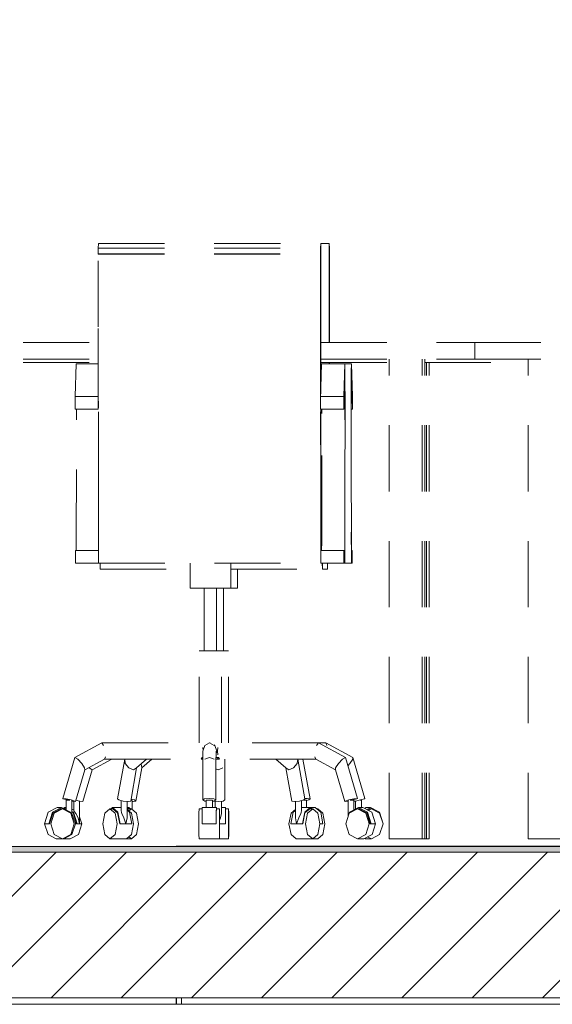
# Model space of a CAD drawing. Header units: millimetres. Extents: x 17009 to 157603, y -19950 to 21829.
# Tile 52 of 208: x 34892 to 35697, y 16580 to 18068. Entities that reach past the tile are written whole.
import ezdxf

# ---------------------------------------------------------------- set-up
doc = ezdxf.new("R2010")
doc.units = ezdxf.units.MM
doc.header["$MEASUREMENT"] = 0
doc.linetypes.add('! STR Pointille', pattern=[175, 100, -75])
for name, color, linetype in [('01-STR_Dalles.ARCHI', 7, 'Continuous'), ('01-STR_Murs extérieurs.ARCHI', 7, 'Continuous'), ('04-SOE_Cloisons .ARCHI', 7, 'Continuous'), ('04-SOE_Faux Plafond.ARCHI', 7, 'Continuous'), ('04-SOE_Revetement de sol.ARCHI', 7, 'Continuous'), ('05-INF _ COTATIONS.ARCHI', 7, 'Continuous'), ('06-REP _ EQUIP MOBI _ hors marché.ARCHI', 7, 'Continuous')]:
    doc.layers.add(name, color=color, linetype=linetype)
doc.styles.add('STYLE_GENERE_1', font='arial.ttf')
doc.dimstyles.new('STYLE_GENERE__1', dxfattribs={"dimtxt": 150, "dimasz": 114, "dimexe": 0.18, "dimexo": 400, "dimgap": 0, "dimtad": 1, "dimlfac": 0.001, "dimzin": 0, "dimdsep": 46, "dimtxsty": 'STYLE_GENERE_1', "dimblk": 'ARROWHEAD_2', "dimblk1": 'ARROWHEAD_2', "dimblk2": 'ARROWHEAD_2', "dimcen": 0.09, "dimclrd": 8, "dimclre": 8, "dimclrt": 8, "dimazin": 0, "dimtfac": 1, "dimtdec": 4, "dimtmove": 0, "dimatfit": 3, "dimfxl": 0, "dimtolj": 1, "dimtzin": 0, "dimarcsym": 0})

# ---------------------------------------------------------------- blocks, each defined once
blk = doc.blocks.new('Élément de coupe_78_1')
at = {"layer": '01-STR_Dalles.ARCHI', "linetype": 'Continuous', "lineweight": 0, "true_color": 0x000000}
h = blk.add_hatch(dxfattribs=at)
h.set_pattern_fill('Hachure_simple_0001', color=18, style=0, pattern_type=2)
h.set_pattern_definition([(45, (0, 0), (-53.03301, 53.03301), [])])
h.paths.add_polyline_path([(30243.7, 16590), (76016, 16590), (76016, 16810), (30243.7, 16810)])
at = {"layer": '01-STR_Dalles.ARCHI', "color": 7, "linetype": 'Continuous', "lineweight": 5}
blk.add_line((76016, 16590), (30462.5, 16590), dxfattribs=at)
at = {"layer": '01-STR_Dalles.ARCHI', "color": 7, "linetype": 'Continuous', "lineweight": 5, "flags": 128}
blk.add_lwpolyline([(46991.6, 16810), (41173, 16810), (30462.5, 16810), (30442.5, 16810), (30342.5, 16810)], dxfattribs=at)
blk = doc.blocks.new('Élément de coupe_105_1')
at = {"layer": '01-STR_Murs extérieurs.ARCHI', "color": 7, "linetype": 'Continuous', "lineweight": 5}
for p, q in [((35128.7, 16818.6), (35128.7, 16819)), ((35128.8, 16819), (35128.8, 16818.6)), ((35128.7, 16580), (35128.7, 16590)), ((35128.8, 16590), (35128.8, 16580))]:
    blk.add_line(p, q, dxfattribs=at)
blk = doc.blocks.new('Élément de coupe_106_1')
at = {"layer": '01-STR_Murs extérieurs.ARCHI', "color": 7, "linetype": 'Continuous', "lineweight": 5}
blk.add_line((35136.7, 16580), (35136.7, 16590), dxfattribs=at)
blk = doc.blocks.new('Élément de coupe_486_1')
at = {"layer": '04-SOE_Faux Plafond.ARCHI', "color": 7, "linetype": 'Continuous', "lineweight": 5}
blk.add_line((46991.6, 16580), (30462.5, 16580), dxfattribs=at)
blk = doc.blocks.new('Élément de coupe_564_1')
at = {"layer": '04-SOE_Revetement de sol.ARCHI', "linetype": 'Continuous', "lineweight": 0, "true_color": 0x3f3f3f}
blk.add_hatch(color=250, dxfattribs=at).paths.add_polyline_path([(30462.5, 16810), (41173, 16810), (41173, 16818.6), (30462.5, 16818.6)])
at = {"layer": '04-SOE_Revetement de sol.ARCHI', "color": 7, "linetype": 'Continuous', "lineweight": 5}
blk.add_line((41173, 16818.6), (30462.5, 16818.6), dxfattribs=at)
blk = doc.blocks.new('Élément de coupe_601_1')
at = {"layer": '06-REP _ EQUIP MOBI _ hors marché.ARCHI', "color": 252, "linetype": '! STR Pointille', "lineweight": 5}
for p, q in [((35579.7, 17580), (35810.8, 17580)), ((35579.7, 17555), (35579.7, 17580)), ((36147, 17580), (36610.8, 17580)), ((36947, 17580), (37179.7, 17580)), ((35579.7, 17555), (35810.8, 17555)), ((35660.4, 16830), (35660.4, 17555)), ((35710.4, 16830), (35710.4, 17555)), ((35714.2, 16830), (35714.2, 17555)), ((36147, 17555), (36610.8, 17555)), ((36947, 17555), (37179.7, 17555)), ((37050.3, 16830), (37050.3, 17555)), ((37100.3, 16830), (37100.3, 17555)), ((37104.1, 16830), (37104.1, 17555)), ((35660.4, 16830), (35663.6, 16830)), ((35663.6, 16830), (35672.7, 16830)), ((35672.7, 16830), (35685.2, 16830)), ((35685.2, 16830), (35697.7, 16830)), ((35697.7, 16830), (35706.9, 16830)), ((35706.9, 16830), (35710.4, 16830)), ((35710.4, 16830), (35710.7, 16830)), ((35710.7, 16830), (35714.2, 16830)), ((37050.3, 16830), (37053.6, 16830)), ((37053.6, 16830), (37062.7, 16830)), ((37062.7, 16830), (37075.2, 16830)), ((37075.2, 16830), (37087.7, 16830)), ((37087.7, 16830), (37096.9, 16830)), ((37096.9, 16830), (37100.3, 16830)), ((37100.3, 16830), (37100.7, 16830)), ((37100.7, 16830), (37104.1, 16830))]:
    blk.add_line(p, q, dxfattribs=at)
blk = doc.blocks.new('Élément de coupe_603_1')
at = {"layer": '06-REP _ EQUIP MOBI _ hors marché.ARCHI', "color": 252, "linetype": '! STR Pointille', "lineweight": 5}
for p, q in [((33979.7, 17580), (34211, 17580)), ((33979.7, 17555), (33979.7, 17580)), ((34547.2, 17580), (35010.9, 17580)), ((35347.1, 17580), (35579.7, 17580)), ((33979.7, 17555), (34211, 17555)), ((34060.4, 16830), (34060.4, 17555)), ((34110.4, 16830), (34110.4, 17555)), ((34114.2, 16830), (34114.2, 17555)), ((34547.2, 17555), (35010.9, 17555)), ((35347.1, 17555), (35579.7, 17555)), ((35450.4, 16830), (35450.4, 17555)), ((35500.4, 16830), (35500.4, 17555)), ((35504.2, 16830), (35504.2, 17555)), ((34060.4, 16830), (34063.7, 16830)), ((34063.7, 16830), (34072.8, 16830)), ((34072.8, 16830), (34085.2, 16830)), ((34085.2, 16830), (34097.8, 16830)), ((34097.8, 16830), (34107, 16830)), ((34107, 16830), (34110.4, 16830)), ((34110.4, 16830), (34110.8, 16830)), ((34110.8, 16830), (34114.2, 16830)), ((35450.4, 16830), (35453.6, 16830)), ((35453.6, 16830), (35462.7, 16830)), ((35462.7, 16830), (35475.2, 16830)), ((35475.2, 16830), (35487.7, 16830)), ((35487.7, 16830), (35496.9, 16830)), ((35496.9, 16830), (35500.4, 16830)), ((35500.4, 16830), (35500.7, 16830)), ((35500.7, 16830), (35504.2, 16830))]:
    blk.add_line(p, q, dxfattribs=at)
blk = doc.blocks.new('Élément de coupe_606_1')
at = {"layer": '06-REP _ EQUIP MOBI _ hors marché.ARCHI', "color": 252, "linetype": '! STR Pointille', "lineweight": 5}
for p, q in [((34116.8, 16830), (34116.8, 17550)), ((34120.6, 16830), (34120.6, 17550)), ((35506.8, 16830), (35506.8, 17550)), ((35510.6, 16830), (35510.6, 17550)), ((34114.2, 16830), (34116.8, 16830)), ((34116.8, 16830), (34117.2, 16830)), ((34117.2, 16830), (34120.6, 16830)), ((35504.2, 16830), (35506.8, 16830)), ((35506.8, 16830), (35507.1, 16830)), ((35507.1, 16830), (35510.6, 16830))]:
    blk.add_line(p, q, dxfattribs=at)
blk = doc.blocks.new('Élément de coupe_613_1')
at = {"layer": '06-REP _ EQUIP MOBI _ hors marché.ARCHI', "color": 252, "linetype": '! STR Pointille', "lineweight": 5}
for p, q in [((35346.9, 17729.6), (35359.9, 17729.6)), ((35359.9, 17729.6), (35359.7, 17635.8)), ((35360.1, 17722.7), (35359.9, 17729.6)), ((35360, 17627.1), (35360.1, 17722.7)), ((35360.2, 17714.3), (35360, 17604.6)), ((35360, 17603.6), (35360.2, 17713.5)), ((35360.2, 17713.5), (35360.2, 17714.3)), ((35359.7, 17635.8), (35359.7, 17580)), ((35359.9, 17580), (35360, 17627.1)), ((35360, 17604.6), (35359.9, 17580)), ((35360, 17580), (35360, 17603.6)), ((35359.6, 17550), (35359.6, 17547.9)), ((35359.9, 17550), (35359.9, 17547.9)), ((35359.9, 17547.9), (35359.9, 17550)), ((35360, 17547.9), (35360, 17550)), ((35383.3, 17547.9), (35393.4, 17547.9)), ((35393.3, 17547.2), (35393.2, 17536.8)), ((35393.4, 17547.9), (35393.3, 17547.2)), ((35395, 17498.3), (35393.4, 17547.9)), ((35393.2, 17536.8), (35393.1, 17518.3)), ((35393.2, 17521.3), (35393.3, 17528.7)), ((35393.3, 17528.7), (35393.4, 17529.2)), ((35393.4, 17529.2), (35395, 17479.5)), ((35393.1, 17518.3), (35393, 17494.4)), ((35393.2, 17508.1), (35393.2, 17521.3)), ((35393.1, 17491), (35393.2, 17508.1)), ((35395, 17479.5), (35395, 17498.3)), ((35393, 17494.4), (35393, 17468.7)), ((35393.1, 17472.6), (35393.1, 17491)), ((35393, 17468.7), (35393.2, 17284.1)), ((35393.1, 17479.5), (35395, 17479.5)), ((35393.3, 17288.1), (35393.1, 17472.6)), ((35347.2, 17311.9), (35348.4, 17311.9)), ((35393.2, 17284.1), (35393.3, 17264.8)), ((35393.4, 17276.5), (35393.3, 17288.1)), ((35393.4, 17268.4), (35393.4, 17276.5)), ((35393.3, 17264.8), (35393.4, 17251.4)), ((35393.5, 17265.6), (35393.4, 17268.4)), ((35394.6, 17265.8), (35393.5, 17265.6)), ((35393.5, 17265.8), (35394.6, 17265.8)), ((35393.5, 17265.8), (35393.5, 17265.8)), ((35394.6, 17246.8), (35394.6, 17265.8)), ((35394.6, 17265.8), (35394.6, 17265.8)), ((35012.4, 17246.6), (35013.5, 17246.6)), ((35357.3, 17246.6), (35357.3, 17237.4)), ((35357.3, 17237.4), (35357.4, 17246.6)), ((35383.2, 17246.6), (35393.5, 17246.6)), ((35393.4, 17251.4), (35393.5, 17246.6)), ((35393.5, 17246.6), (35394.6, 17246.8)), ((35221.4, 17208.9), (35221.4, 17237.4)), ((35349.4, 17237.4), (35357.3, 17237.4)), ((35199.9, 17114.2), (35199.9, 17208.9)), ((35211.1, 17208.9), (35212.2, 17208.9)), ((35212.2, 17208.9), (35221.4, 17208.9)), ((35197.2, 17114.2), (35202.5, 17114.2)), ((35202.5, 17114.2), (35207.5, 17114.2)), ((35207.5, 16974.9), (35207.5, 17114.2)), ((35354.7, 16974.9), (35343.5, 16974.9)), ((35356.3, 16971.3), (35354.7, 16974.9)), ((35395.5, 16953.1), (35354.7, 16974.9)), ((35001.5, 16934.4), (35031.1, 16950.3)), ((35076.6, 16937.2), (35091.9, 16950.3)), ((35202.2, 16943.8), (35202.1, 16950.3)), ((35330.8, 16890.4), (35320.1, 16950.3)), ((35391.1, 16943.8), (35395.5, 16950.4)), ((35395.5, 16950.4), (35395.5, 16953.1)), ((35413.7, 16891.1), (35395.5, 16953.1)), ((34987.6, 16886.6), (35001.5, 16934.4)), ((34996.6, 16937.8), (34997.1, 16937.2)), ((34997.1, 16937.2), (35001.5, 16934.4)), ((35067.5, 16887.2), (35076.6, 16937.2)), ((35075.8, 16943.3), (35076.6, 16937.2)), ((35188.7, 16935.7), (35192.1, 16934.4)), ((35192.1, 16934.4), (35199.2, 16937.2)), ((35202.3, 16888.8), (35202.2, 16943.8)), ((35387.9, 16940.4), (35391.1, 16943.8)), ((34976.8, 16888.4), (34982.6, 16887.2)), ((35060.1, 16888.7), (35061.3, 16888.7)), ((35060.3, 16890.1), (35065.7, 16888.8)), ((35062.2, 16874.3), (35062.2, 16888.1)), ((35065.7, 16888.8), (35067.5, 16887.2)), ((35199.3, 16887.2), (35202.3, 16888.8)), ((35320.9, 16888.7), (35323.6, 16888.7)), ((35323.1, 16890.8), (35326.7, 16891.1)), ((35323.6, 16888.7), (35325.5, 16888.7)), ((35329.1, 16888.8), (35325.5, 16888)), ((35325.5, 16877.4), (35325.5, 16888.7)), ((35326.7, 16891.1), (35330.8, 16890.4)), ((35330.8, 16890.4), (35329.1, 16888.8)), ((35399.5, 16887.2), (35407.2, 16888.8)), ((35406.7, 16888.7), (35408.2, 16888.7)), ((35407.2, 16888.8), (35413, 16890.4)), ((35408.2, 16888.7), (35408.5, 16888.7)), ((35408.5, 16877.4), (35408.5, 16888.7)), ((35413, 16890.4), (35413.7, 16891.1)), ((34960.1, 16877.4), (34957.7, 16876.1)), ((34961, 16875.5), (34958.9, 16875.5)), ((34959.2, 16875.5), (34960.1, 16875.9)), ((34962.3, 16876.2), (34960.1, 16877.4)), ((34962.3, 16877.4), (34960.1, 16877.4)), ((34960.1, 16875.9), (34962.3, 16874.7)), ((34973.7, 16873.7), (34971.1, 16875.1)), ((34973.7, 16873.5), (34973.7, 16886.9)), ((34973.7, 16873.5), (34974, 16872.3)), ((34982.5, 16852.7), (34982.5, 16887.3)), ((34982.6, 16887.2), (34987.6, 16886.6)), ((35057.2, 16877.4), (35054.5, 16875.1)), ((35054.5, 16877.4), (35057.2, 16877.4)), ((35055, 16874.1), (35057.2, 16875.9)), ((35056.6, 16875.5), (35060.9, 16875.5)), ((35059.4, 16875.5), (35057.2, 16877.4)), ((35057.2, 16875.9), (35057.7, 16875.5)), ((35060.9, 16875.5), (35057.2, 16872.3)), ((35068.6, 16868.8), (35060.9, 16875.5)), ((35063.6, 16886.6), (35062.2, 16886.7)), ((35067.5, 16887.2), (35063.6, 16886.6)), ((35185.4, 16887.2), (35192.2, 16886.6)), ((35187.7, 16877.4), (35187.7, 16887)), ((35192.2, 16886.6), (35199.3, 16887.2)), ((35196.9, 16868.5), (35196.9, 16887)), ((35203.2, 16877.4), (35196.9, 16877.4)), ((35203.1, 16870.2), (35203.2, 16877.4)), ((35203.2, 16875.9), (35203.1, 16869.1)), ((35203.2, 16877.4), (35203.2, 16875.5)), ((35203.2, 16875.5), (35203.2, 16875.9)), ((35207.8, 16875.5), (35203.2, 16875.5)), ((35207.7, 16868.8), (35207.8, 16875.5)), ((35207.8, 16875.5), (35207.9, 16868.8)), ((35331.1, 16877.4), (35338.6, 16877.4)), ((35338.6, 16877.4), (35346.9, 16870.2)), ((35340.8, 16875.5), (35342.4, 16875.5)), ((35342.4, 16875.5), (35350, 16868.8)), ((35397.1, 16886.9), (35399.5, 16887.2)), ((35399.7, 16875.1), (35399.7, 16887.3)), ((35413.2, 16876.1), (35415.6, 16877.4)), ((35422.1, 16877.4), (35415.6, 16877.4)), ((35416.4, 16874.3), (35422.1, 16877.4)), ((35422.1, 16875.9), (35417.7, 16873.6)), ((35418.9, 16873), (35423.5, 16875.5)), ((35423.5, 16875.5), (35421.2, 16875.5)), ((35422.1, 16877.4), (35435.6, 16870.2)), ((35423, 16875.5), (35422.1, 16875.9)), ((35423.5, 16875.5), (35435.9, 16868.8)), ((34973.5, 16870.2), (34971.1, 16871.4)), ((34971.1, 16870), (34972.8, 16869.1)), ((34976.2, 16852.7), (34971.1, 16868.5)), ((34972.8, 16869.1), (34978, 16852.7)), ((34979.1, 16852.7), (34973.5, 16870.2)), ((34974, 16872.3), (34975.4, 16870.3)), ((34975.7, 16869.8), (34976.7, 16868.5)), ((34976.7, 16868.5), (34980.2, 16861.6)), ((34980.2, 16861.6), (34982.5, 16852.7)), ((34985.9, 16852.7), (34982.5, 16863.4)), ((35071.8, 16852.7), (35068.6, 16868.8)), ((35194, 16857.6), (35195.5, 16861.6)), ((35195.5, 16861.6), (35196.9, 16868.5)), ((35203, 16852.7), (35203.1, 16870.2)), ((35207.6, 16852.7), (35207.7, 16868.8)), ((35207.9, 16868.8), (35207.9, 16852.7)), ((35346.9, 16870.2), (35350.3, 16852.7)), ((35350, 16868.8), (35353.1, 16852.7)), ((35435.6, 16870.2), (35441.1, 16852.7)), ((35435.9, 16868.8), (35441.1, 16852.7)), ((34971, 16836.7), (34976.2, 16852.7)), ((34978, 16852.7), (34979.1, 16852.7)), ((34985.9, 16852.7), (34979.1, 16852.7)), ((34980.8, 16836.7), (34985.9, 16852.7)), ((35068.6, 16836.7), (35071.8, 16852.7)), ((35203, 16852.7), (35194, 16852.7)), ((35207.7, 16836.7), (35207.6, 16852.7)), ((35207.9, 16852.7), (35207.9, 16836.7)), ((35345.7, 16852.7), (35350.3, 16852.7)), ((35353.1, 16852.7), (35350, 16836.7)), ((35441.1, 16852.7), (35435.9, 16836.7)), ((34957.7, 16830.5), (34958.6, 16830)), ((34958.6, 16830), (34971, 16836.7)), ((34968.4, 16830), (34958.6, 16830)), ((34968.4, 16830), (34980.8, 16836.7)), ((35053.5, 16830), (35060.9, 16830)), ((35057.2, 16833.2), (35060.9, 16830)), ((35060.9, 16830), (35068.6, 16836.7)), ((35207.8, 16830), (35193.9, 16830)), ((35207.8, 16830), (35207.7, 16836.7)), ((35207.9, 16836.7), (35207.8, 16830)), ((35334.8, 16830), (35342.4, 16830)), ((35350, 16836.7), (35342.4, 16830)), ((35414.2, 16830), (35413.2, 16830.5)), ((35423.5, 16830), (35414.2, 16830)), ((35423.5, 16830), (35417.8, 16833)), ((35435.9, 16836.7), (35423.5, 16830))]:
    blk.add_line(p, q, dxfattribs=at)
blk = doc.blocks.new('Élément de coupe_621_1')
at = {"layer": '06-REP _ EQUIP MOBI _ hors marché.ARCHI', "color": 252, "linetype": '! STR Pointille', "lineweight": 5}
for p, q in [((35010.7, 17722.7), (35011, 17729.6)), ((35010.8, 17714.3), (35010.7, 17722.7)), ((35010.7, 17722.7), (35346.6, 17722.7)), ((35011, 17729.6), (35346.9, 17729.6)), ((35346.6, 17722.7), (35346.9, 17729.6)), ((35346.8, 17627.1), (35346.6, 17722.7)), ((35346.9, 17729.6), (35347, 17635.8)), ((35010.7, 17713.5), (35010.7, 17714.3)), ((35010.7, 17714.3), (35346.6, 17714.3)), ((35010.9, 17603.6), (35010.7, 17713.5)), ((35010.7, 17713.5), (35346.5, 17713.5)), ((35346.5, 17713.5), (35346.6, 17714.3)), ((35346.7, 17603.6), (35346.5, 17713.5)), ((35346.6, 17714.3), (35346.8, 17604.6)), ((35347, 17635.8), (35347.1, 17512)), ((35346.9, 17504), (35346.8, 17627.1)), ((35010.9, 17501.2), (35010.9, 17603.6)), ((35346.8, 17501.2), (35346.7, 17603.6)), ((35346.8, 17604.6), (35346.9, 17502.8)), ((34975.9, 17498.3), (34977.5, 17547.9)), ((34977.5, 17547.9), (35010.9, 17547.9)), ((35347.1, 17512), (35348.3, 17547.9)), ((35348.3, 17547.9), (35383.3, 17547.9)), ((35381.7, 17498.3), (35383.3, 17547.9)), ((35383.3, 17547.9), (35383.4, 17547.2)), ((35383.4, 17547.2), (35383.5, 17536.8)), ((35383.3, 17529.2), (35381.7, 17479.5)), ((35383.4, 17528.7), (35383.3, 17529.2)), ((35383.5, 17521.3), (35383.4, 17528.7)), ((35383.5, 17536.8), (35383.6, 17518.3)), ((35383.6, 17508.1), (35383.5, 17521.3)), ((35383.6, 17518.3), (35383.7, 17494.4)), ((34975.9, 17479.5), (34975.9, 17498.3)), ((34975.9, 17498.3), (35010.9, 17498.3)), ((35011, 17482.5), (35010.9, 17501.2)), ((35010.9, 17498.3), (35010.9, 17501.2)), ((35010.9, 17479.5), (35010.9, 17498.3)), ((35346.7, 17498.3), (35346.8, 17501.2)), ((35346.7, 17479.5), (35346.7, 17498.3)), ((35346.7, 17498.3), (35381.7, 17498.3)), ((35346.8, 17501.2), (35346.9, 17502.8)), ((35346.9, 17504), (35347.1, 17512)), ((35346.9, 17502.8), (35346.9, 17504)), ((35381.7, 17479.5), (35381.7, 17498.3)), ((35383.6, 17491), (35383.6, 17508.1)), ((35383.6, 17472.6), (35383.6, 17491)), ((35383.7, 17494.4), (35383.7, 17468.7)), ((34975.9, 17479.5), (35010.9, 17479.5)), ((34977.6, 17288.1), (34977.8, 17472.6)), ((34977.8, 17472.6), (34977.8, 17479.5)), ((35011, 17482.5), (35010.9, 17479.5)), ((35011, 17375.1), (35011, 17482.5)), ((35346.7, 17479.5), (35381.7, 17479.5)), ((35346.9, 17375.1), (35346.8, 17479.5)), ((35346.9, 17479.5), (35347, 17377.9)), ((35347, 17427.2), (35346.9, 17479.5)), ((35347.2, 17479.5), (35347.2, 17439.8)), ((35348.4, 17309.4), (35348.6, 17472.6)), ((35348.6, 17472.6), (35348.6, 17479.5)), ((35383.4, 17288.1), (35383.6, 17472.6)), ((35383.7, 17468.7), (35383.5, 17284.1)), ((35347.2, 17439.8), (35347.2, 17311.9)), ((35346.9, 17304.9), (35347, 17427.2)), ((35011, 17279.1), (35011, 17375.1)), ((35346.9, 17279.1), (35346.9, 17375.1)), ((35347, 17377.9), (35347, 17376.7)), ((35347.2, 17311.9), (35346.9, 17304.9)), ((35346.9, 17302.2), (35347.2, 17309.4)), ((35346.9, 17304.9), (35346.9, 17302.2)), ((35347.2, 17309.4), (35348.4, 17309.4)), ((35348.4, 17288.1), (35348.4, 17309.4)), ((35346.9, 17302.2), (35346.9, 17302.1)), ((35346.9, 17301.2), (35346.9, 17302.1)), ((35346.9, 17294.3), (35346.9, 17301.2)), ((35346.9, 17294.3), (35346.9, 17293.5)), ((35347, 17287.5), (35346.9, 17294.3)), ((35346.9, 17293.5), (35346.9, 17280.5)), ((34977.5, 17276.5), (34977.6, 17288.1)), ((34977.5, 17268.4), (34977.5, 17276.5)), ((35011, 17274.9), (35011, 17279.1)), ((35011.1, 17268.7), (35011, 17274.9)), ((35346.9, 17280.5), (35346.9, 17277.4)), ((35346.9, 17274.9), (35346.9, 17279.1)), ((35346.9, 17277.4), (35347, 17272.7)), ((35346.9, 17268.7), (35346.9, 17274.9)), ((35347, 17281.1), (35347, 17287.5)), ((35347, 17275.3), (35347, 17281.1)), ((35347, 17270.2), (35347, 17275.3)), ((35348.3, 17268.4), (35348.4, 17276.5)), ((35348.4, 17276.5), (35348.4, 17288.1)), ((35383.3, 17276.5), (35383.4, 17288.1)), ((35383.3, 17268.4), (35383.3, 17276.5)), ((35383.5, 17284.1), (35383.4, 17264.8)), ((34976.3, 17246.8), (34976.3, 17265.8)), ((34976.3, 17265.8), (35011.1, 17265.8)), ((34977.4, 17265.8), (34977.5, 17268.4)), ((35011.1, 17262.9), (35011.1, 17268.7)), ((35011.1, 17257.8), (35011.1, 17262.9)), ((35346.9, 17262.9), (35346.9, 17268.7)), ((35346.9, 17257.8), (35346.9, 17262.9)), ((35347, 17272.7), (35347, 17268.4)), ((35347, 17266.1), (35347, 17270.2)), ((35347, 17268.4), (35347, 17264.6)), ((35347.1, 17263), (35347, 17266.1)), ((35347, 17264.6), (35347, 17261.4)), ((35347, 17261.4), (35347, 17258.9)), ((35347.1, 17262), (35347.1, 17263)), ((35347.2, 17262), (35347.2, 17265.8)), ((35347.2, 17265.8), (35382.1, 17265.8)), ((35347.2, 17256.3), (35347.2, 17262)), ((35348.2, 17265.8), (35348.3, 17268.4)), ((35382.1, 17265.8), (35383.2, 17265.6)), ((35382.1, 17246.8), (35382.1, 17265.8)), ((35383.2, 17265.6), (35383.3, 17268.4)), ((35383.4, 17264.8), (35383.3, 17251.4)), ((34977.4, 17246.6), (34976.3, 17246.8)), ((34976.3, 17246.8), (35011.3, 17246.8)), ((34977.4, 17246.6), (35012.4, 17246.6)), ((35011.1, 17253.6), (35011.1, 17257.8)), ((35011.2, 17250.3), (35011.1, 17253.6)), ((35011.2, 17248), (35011.2, 17250.3)), ((35011.2, 17246.8), (35011.2, 17248)), ((35011.2, 17246.8), (35347.1, 17246.8)), ((35012.4, 17246.6), (35011.3, 17246.8)), ((35012.4, 17246.8), (35012.4, 17246.6)), ((35013.6, 17237.4), (35013.5, 17246.8)), ((35149.5, 17208.9), (35149.5, 17246.8)), ((35211.1, 17208.9), (35211.1, 17246.8)), ((35347, 17253.6), (35346.9, 17257.8)), ((35347, 17258.9), (35347.1, 17257.2)), ((35347, 17250.3), (35347, 17253.6)), ((35347, 17248), (35347, 17250.3)), ((35347.1, 17246.8), (35347, 17248)), ((35347.1, 17257.2), (35347.1, 17256.3)), ((35347.2, 17246.8), (35347.2, 17256.3)), ((35348.2, 17246.6), (35347.2, 17246.8)), ((35347.2, 17246.8), (35382.1, 17246.8)), ((35348.2, 17246.6), (35383.2, 17246.6)), ((35349.4, 17237.4), (35349.3, 17246.6)), ((35349.4, 17246.6), (35349.4, 17237.4)), ((35383.2, 17246.6), (35382.1, 17246.8)), ((35383.3, 17251.4), (35383.2, 17246.6)), ((35013.6, 17237.4), (35149.5, 17237.4)), ((35211.1, 17237.4), (35349.4, 17237.4)), ((35158.3, 17208.9), (35149.5, 17208.9)), ((35180, 17208.9), (35158.3, 17208.9)), ((35171, 17114.2), (35171, 17208.9)), ((35201.9, 17208.9), (35180, 17208.9)), ((35189.5, 17114.2), (35189.5, 17208.9)), ((35211.1, 17208.9), (35201.9, 17208.9)), ((35168.2, 17114.2), (35163.3, 17114.2)), ((35163.3, 16974.9), (35163.3, 17114.2)), ((35180.1, 17114.2), (35168.2, 17114.2)), ((35192.2, 17114.2), (35180.1, 17114.2)), ((35197.2, 17114.2), (35192.2, 17114.2)), ((35197.2, 16974.9), (35197.2, 17114.2)), ((34975.4, 16953.1), (35016.2, 16974.9)), ((35018.9, 16971.3), (35016.2, 16974.9)), ((35016.2, 16974.9), (35165.3, 16974.9)), ((35168.7, 16943.8), (35169, 16962.6)), ((35169.3, 16963.4), (35168.8, 16968.3)), ((35171.9, 16971.3), (35169, 16962.6)), ((35179, 16974.9), (35171.9, 16971.3)), ((35186.1, 16971.3), (35179, 16974.9)), ((35179, 16974.9), (35180.1, 16974.9)), ((35187.2, 16971.3), (35185.7, 16972.1)), ((35190.2, 16962.6), (35187.2, 16971.3)), ((35188.7, 16943.8), (35189, 16962.6)), ((35189, 16959.1), (35190.2, 16962.6)), ((35191.6, 16968.3), (35191, 16962.6)), ((35191, 16962.6), (35191.6, 16956.9)), ((35343.5, 16974.9), (35195.2, 16974.9)), ((35343.5, 16974.9), (35340.7, 16971.3)), ((35384.2, 16953.1), (35343.5, 16974.9)), ((34957.2, 16891.1), (34975.4, 16953.1)), ((34979.7, 16950.4), (34975.4, 16953.1)), ((34985.8, 16943.8), (34979.7, 16950.4)), ((34990.3, 16934.4), (35020, 16950.3)), ((35020, 16950.3), (35021.6, 16953.9)), ((35020, 16950.3), (35166.3, 16950.3)), ((35040.1, 16890.4), (35050.8, 16950.3)), ((35051.6, 16943.8), (35050.8, 16950.3)), ((35068.7, 16937.2), (35083.8, 16950.3)), ((35166.3, 16950.3), (35168, 16953.2)), ((35166.3, 16950.3), (35168.8, 16950.3)), ((35168.2, 16953.2), (35167.4, 16953.2)), ((35168.9, 16952.1), (35167.8, 16952.8)), ((35168.9, 16953.2), (35168.2, 16953.2)), ((35168.8, 16956.9), (35168.9, 16958.7)), ((35178.7, 16953.1), (35171.6, 16950.4)), ((35185.8, 16950.4), (35178.7, 16953.1)), ((35192.2, 16953.2), (35188.9, 16953.2)), ((35192.7, 16952.7), (35188.9, 16950.3)), ((35194.1, 16950.3), (35188.9, 16950.3)), ((35193, 16953.2), (35192.2, 16953.2)), ((35192.4, 16953.2), (35194.1, 16950.3)), ((35339.8, 16950.3), (35194.1, 16950.3)), ((35294.3, 16937.2), (35278.9, 16950.3)), ((35312.2, 16950.3), (35311.3, 16943.8)), ((35323.1, 16890.4), (35312.2, 16950.3)), ((35338.1, 16953.9), (35339.8, 16950.3)), ((35369.3, 16934.4), (35339.8, 16950.3)), ((35379.8, 16950.4), (35373.6, 16943.8)), ((35384.2, 16953.1), (35379.8, 16950.4)), ((35402.3, 16891.1), (35384.2, 16953.1)), ((34976.3, 16886.6), (34990.3, 16934.4)), ((34990.2, 16937.2), (34985.8, 16943.8)), ((34990.3, 16934.4), (34990.2, 16937.2)), ((35057.2, 16937.2), (35051.6, 16943.8)), ((35064.3, 16934.4), (35057.2, 16937.2)), ((35059.8, 16887.2), (35068.7, 16937.2)), ((35068.7, 16937.2), (35064.3, 16934.4)), ((35168.6, 16888.8), (35168.7, 16943.8)), ((35188.6, 16888.8), (35188.7, 16943.8)), ((35298.6, 16934.4), (35294.3, 16937.2)), ((35303.4, 16887.2), (35294.3, 16937.2)), ((35305.6, 16937.2), (35298.6, 16934.4)), ((35311.3, 16943.8), (35305.6, 16937.2)), ((35373.6, 16943.8), (35369.3, 16937.2)), ((35369.3, 16937.2), (35369.3, 16934.4)), ((35383.3, 16886.6), (35369.3, 16934.4)), ((34962.1, 16890.4), (34957.2, 16891.1)), ((34957.2, 16891.1), (34957.9, 16890.4)), ((34957.9, 16890.4), (34963.7, 16888.8)), ((34969.8, 16888.8), (34962.1, 16890.4)), ((34964.6, 16888.7), (34962.3, 16888.7)), ((34962.3, 16873.6), (34962.3, 16888.7)), ((34963.7, 16888.8), (34964.2, 16888.7)), ((34968.1, 16888.7), (34964.6, 16888.7)), ((34975.6, 16887.2), (34969.8, 16888.8)), ((35041.8, 16888.8), (35040.1, 16890.4)), ((35048.3, 16887.2), (35041.8, 16888.8)), ((35045.4, 16872.3), (35045.4, 16888)), ((35171.5, 16890.4), (35168.6, 16888.8)), ((35168.6, 16888.8), (35171.6, 16887.2)), ((35178.5, 16891.1), (35171.5, 16890.4)), ((35175.3, 16888.7), (35174, 16888.7)), ((35174, 16877.4), (35174, 16888.7)), ((35178.6, 16888.7), (35175.3, 16888.7)), ((35185.6, 16890.4), (35178.5, 16891.1)), ((35181.9, 16888.7), (35178.6, 16888.7)), ((35183.2, 16888.7), (35181.9, 16888.7)), ((35183.2, 16877.4), (35183.2, 16888.7)), ((35188.6, 16888.8), (35185.6, 16890.4)), ((35185.7, 16887.2), (35188.6, 16888.8)), ((35321.3, 16888.8), (35314.7, 16887.2)), ((35317.8, 16872.3), (35317.8, 16888)), ((35323.1, 16890.4), (35321.3, 16888.8)), ((35389.6, 16888.8), (35383.8, 16887.2)), ((35397.2, 16890.4), (35389.6, 16888.8)), ((35394.8, 16888.7), (35391.3, 16888.7)), ((35397.1, 16888.7), (35394.8, 16888.7)), ((35395.5, 16888.7), (35395.9, 16888.8)), ((35395.9, 16888.8), (35401.7, 16890.4)), ((35397.1, 16873.7), (35397.1, 16888.7)), ((35402.3, 16891.1), (35397.2, 16890.4)), ((35401.7, 16890.4), (35402.3, 16891.1)), ((34948.8, 16877.4), (34935.3, 16870.2)), ((34955.3, 16877.4), (34941.8, 16870.2)), ((34942.6, 16869.1), (34955.3, 16875.9)), ((34956.7, 16875.5), (34944.3, 16868.8)), ((34955.3, 16877.4), (34948.8, 16877.4)), ((34956.7, 16875.5), (34954.4, 16875.5)), ((34968.8, 16870.2), (34955.3, 16877.4)), ((34955.3, 16875.9), (34956.2, 16875.5)), ((34969.2, 16868.8), (34956.7, 16875.5)), ((34971.1, 16862.9), (34971.1, 16887.8)), ((34971.1, 16887.3), (34971.4, 16887.2)), ((34971.4, 16887.2), (34976.3, 16886.6)), ((34976.3, 16886.6), (34975.6, 16887.2)), ((35028.5, 16875.5), (35020.9, 16868.8)), ((35036.1, 16868.8), (35028.5, 16875.5)), ((35028.5, 16875.5), (35032.8, 16875.5)), ((35032.2, 16877.4), (35030.1, 16875.5)), ((35031.7, 16875.5), (35032.2, 16875.9)), ((35040.5, 16870.2), (35032.2, 16877.4)), ((35032.2, 16877.4), (35045.4, 16877.4)), ((35032.2, 16875.9), (35040, 16869.1)), ((35055.8, 16886.6), (35048.3, 16887.2)), ((35054.5, 16861.6), (35054.5, 16886.7)), ((35061.1, 16868.8), (35054.5, 16874.6)), ((35058, 16870.2), (35054.5, 16873.2)), ((35059.8, 16887.2), (35055.8, 16886.6)), ((35163.1, 16875.5), (35163, 16868.8)), ((35167.7, 16875.5), (35163.1, 16875.5)), ((35167.7, 16877.4), (35167.6, 16870.2)), ((35189.3, 16877.4), (35167.7, 16877.4)), ((35171.6, 16887.2), (35174, 16887)), ((35183.2, 16887), (35185.7, 16887.2)), ((35189.3, 16877.4), (35189.2, 16870.2)), ((35189.2, 16869.1), (35189.3, 16875.9)), ((35189.3, 16875.5), (35189.3, 16877.4)), ((35189.3, 16875.9), (35189.3, 16875.5)), ((35193.9, 16875.5), (35189.3, 16875.5)), ((35193.9, 16875.5), (35193.8, 16868.8)), ((35194, 16868.8), (35193.9, 16875.5)), ((35302.3, 16868.8), (35308.7, 16874.3)), ((35307.3, 16886.6), (35303.4, 16887.2)), ((35305.3, 16870.2), (35308.7, 16873)), ((35314.7, 16887.2), (35307.3, 16886.6)), ((35308.7, 16861.6), (35308.7, 16886.7)), ((35317.8, 16877.4), (35331.1, 16877.4)), ((35322.7, 16870.2), (35331.1, 16877.4)), ((35331.1, 16875.9), (35323.1, 16869.1)), ((35327, 16868.8), (35334.8, 16875.5)), ((35330.5, 16875.5), (35334.8, 16875.5)), ((35331.1, 16877.4), (35333.3, 16875.5)), ((35331.6, 16875.5), (35331.1, 16875.9)), ((35334.8, 16875.5), (35342.5, 16868.8)), ((35383.8, 16887.2), (35383.3, 16886.6)), ((35383.3, 16886.6), (35388.3, 16887.2)), ((35388.4, 16863.4), (35388.4, 16887.8)), ((35390.1, 16868.8), (35402.5, 16875.5)), ((35390.5, 16870.2), (35404, 16877.4)), ((35402.5, 16875.5), (35414.9, 16868.8)), ((35404.8, 16875.5), (35402.5, 16875.5)), ((35404, 16875.9), (35403.1, 16875.5)), ((35404, 16877.4), (35417.4, 16870.2)), ((35410.8, 16877.4), (35404, 16877.4)), ((35416.6, 16869.1), (35404, 16875.9)), ((35410.8, 16877.4), (35424.2, 16870.2)), ((34935.3, 16870.2), (34929.7, 16852.7)), ((34941.8, 16870.2), (34936.2, 16852.7)), ((34937.3, 16852.7), (34942.6, 16869.1)), ((34944.3, 16868.8), (34939.1, 16852.7)), ((34974.4, 16852.7), (34968.8, 16870.2)), ((34974.3, 16852.7), (34969.2, 16868.8)), ((35020.9, 16868.8), (35017.7, 16852.7)), ((35039.2, 16852.7), (35036.1, 16868.8)), ((35040, 16869.1), (35043.2, 16852.7)), ((35043.9, 16852.7), (35040.5, 16870.2)), ((35045.8, 16870.3), (35045.4, 16872.3)), ((35046.2, 16868.5), (35045.9, 16869.8)), ((35049.2, 16861.6), (35046.2, 16868.5)), ((35052.6, 16852.7), (35049.2, 16861.6)), ((35054.5, 16861.6), (35052.6, 16852.7)), ((35061.4, 16852.7), (35058, 16870.2)), ((35064.3, 16852.7), (35061.1, 16868.8)), ((35163, 16868.8), (35163, 16852.7)), ((35167.6, 16870.2), (35167.6, 16852.7)), ((35189.2, 16870.2), (35189.1, 16852.7)), ((35193.8, 16868.8), (35193.8, 16852.7)), ((35194, 16852.7), (35194, 16868.8)), ((35299, 16852.7), (35302.3, 16868.8)), ((35301.8, 16852.7), (35305.3, 16870.2)), ((35310.5, 16852.7), (35308.7, 16861.6)), ((35313.9, 16861.6), (35310.5, 16852.7)), ((35317, 16868.5), (35313.9, 16861.6)), ((35317.3, 16869.8), (35317, 16868.5)), ((35317.8, 16872.3), (35317.4, 16870.3)), ((35319.2, 16852.7), (35322.7, 16870.2)), ((35323.1, 16869.1), (35319.9, 16852.7)), ((35323.8, 16852.7), (35327, 16868.8)), ((35342.5, 16868.8), (35345.7, 16852.7)), ((35385, 16852.7), (35390.1, 16868.8)), ((35390.1, 16868.8), (35390.5, 16870.2)), ((35414.9, 16868.8), (35420, 16852.7)), ((35421.9, 16852.7), (35416.6, 16869.1)), ((35417.4, 16870.2), (35423, 16852.7)), ((35424.2, 16870.2), (35429.8, 16852.7)), ((34936.2, 16852.7), (34929.7, 16852.7)), ((34929.8, 16852.7), (34935, 16836.7)), ((34936.2, 16852.7), (34937.3, 16852.7)), ((34939.1, 16852.7), (34944.3, 16836.7)), ((34969.2, 16836.7), (34974.3, 16852.7)), ((35017.7, 16852.7), (35020.9, 16836.7)), ((35036.1, 16836.7), (35039.2, 16852.7)), ((35043.2, 16852.7), (35043.9, 16852.7)), ((35043.9, 16852.7), (35061.4, 16852.7)), ((35061.1, 16836.7), (35064.3, 16852.7)), ((35163, 16852.7), (35163, 16836.7)), ((35189.1, 16852.7), (35167.6, 16852.7)), ((35193.8, 16852.7), (35193.8, 16836.7)), ((35194, 16836.7), (35194, 16852.7)), ((35302.3, 16836.7), (35299, 16852.7)), ((35301.8, 16852.7), (35319.2, 16852.7)), ((35319.9, 16852.7), (35319.2, 16852.7)), ((35327, 16836.7), (35323.8, 16852.7)), ((35345.7, 16852.7), (35342.5, 16836.7)), ((35390.1, 16836.7), (35385, 16852.7)), ((35420, 16852.7), (35414.9, 16836.7)), ((35423, 16852.7), (35421.9, 16852.7)), ((35429.8, 16852.7), (35423, 16852.7)), ((35429.8, 16852.7), (35424.6, 16836.7)), ((34935, 16836.7), (34947.4, 16830)), ((34944.3, 16836.7), (34956.7, 16830)), ((34956.7, 16830), (34947.4, 16830)), ((34956.7, 16830), (34969.2, 16836.7)), ((35020.9, 16836.7), (35028.5, 16830)), ((35028.5, 16830), (35036.1, 16836.7)), ((35028.5, 16830), (35053.5, 16830)), ((35053.5, 16830), (35061.1, 16836.7)), ((35163, 16836.7), (35163.1, 16830)), ((35193.9, 16830), (35163.1, 16830)), ((35193.8, 16836.7), (35193.9, 16830)), ((35193.9, 16830), (35194, 16836.7)), ((35310, 16830), (35302.3, 16836.7)), ((35310, 16830), (35334.8, 16830)), ((35334.8, 16830), (35327, 16836.7)), ((35342.5, 16836.7), (35334.8, 16830)), ((35402.5, 16830), (35390.1, 16836.7)), ((35414.9, 16836.7), (35402.5, 16830)), ((35412.2, 16830), (35402.5, 16830)), ((35424.6, 16836.7), (35412.2, 16830))]:
    blk.add_line(p, q, dxfattribs=at)
blk = doc.blocks.new('Élément de coupe_628_1')
at = {"layer": '06-REP _ EQUIP MOBI _ hors marché.ARCHI', "color": 252, "linetype": '! STR Pointille', "lineweight": 5}
for p, q in [((34547.2, 17550), (35010.9, 17550)), ((35347.1, 17550), (35450.4, 17550)), ((35504.2, 17550), (35660.4, 17550))]:
    blk.add_line(p, q, dxfattribs=at)
blk = doc.blocks.new('Élément de coupe_1104_1')
at = {"layer": '04-SOE_Cloisons .ARCHI', "color": 7, "linetype": 'Continuous', "lineweight": 5}
for p, q in [((34958.6, 16830), (34956.7, 16830)), ((35128.7, 16819), (38780.9, 16819))]:
    blk.add_line(p, q, dxfattribs=at)
blk = doc.blocks.new('Élément de coupe_1122_1')
at = {"layer": '01-STR_Murs extérieurs.ARCHI', "color": 7, "linetype": 'Continuous', "lineweight": 5}
blk.add_line((35136.8, 16590), (35136.8, 16580), dxfattribs=at)
blk = doc.blocks.new('Élément de coupe_1129_1')
at = {"layer": '04-SOE_Revetement de sol.ARCHI', "color": 7, "linetype": 'Continuous', "lineweight": 5}
blk.add_line((35129.4, 16818.6), (35129.4, 16819), dxfattribs=at)
blk = doc.blocks.new('*D1241')
at = {"layer": '05-INF _ COTATIONS.ARCHI', "color": 8, "linetype": 'Continuous', "lineweight": 5}
for p, q in [((31634.6, 19710), (31634.6, 19783.3)), ((31709.6, 19666.7), (31559.6, 19753.3)), ((32034.6, 19710), (31522.1, 19710)), ((31634.6, 16818.6), (31634.6, 19710)), ((31559.6, 16861.9), (31709.6, 16775.3)), ((32034.6, 16818.6), (31522.1, 16818.6)), ((31634.6, 16745.2), (31634.6, 16818.6))]:
    blk.add_line(p, q, dxfattribs=at)
at = {"layer": '05-INF _ COTATIONS.ARCHI', "color": 8, "lineweight": 5, "insert": (31604.6, 18064.1), "char_height": 150, "attachment_point": 7, "rotation": 90, "style": 'STYLE_GENERE_1'}
blk.add_mtext('\\A1;{\\pql;\\fArial|b0|i0|c0|p0;\\W1.000000;2,89}', dxfattribs=at)
blk = doc.blocks.new('ARROWHEAD_2')
at = {"color": 0, "linetype": 'Continuous', "lineweight": 0}
for p, q in [((-0.378, -0.655), (0.378, 0.655)), ((0, 0), (-1, 0))]:
    blk.add_line(p, q, dxfattribs=at)
blk = doc.blocks.new('*D1242')
at = {"layer": '05-INF _ COTATIONS.ARCHI', "color": 8, "linetype": 'Continuous', "lineweight": 5}
for p, q in [((33119.8, 19430), (33119.8, 19503.3)), ((33194.8, 19386.7), (33044.8, 19473.3)), ((33519.8, 19430), (33007.3, 19430)), ((33119.8, 16818.6), (33119.8, 19430)), ((33044.8, 16861.9), (33194.8, 16775.3)), ((33232.3, 16818.6), (32719.8, 16818.6)), ((33119.8, 16745.2), (33119.8, 16818.6))]:
    blk.add_line(p, q, dxfattribs=at)
at = {"layer": '05-INF _ COTATIONS.ARCHI', "color": 8, "lineweight": 5, "insert": (33089.8, 17924.1), "char_height": 150, "attachment_point": 7, "rotation": 90, "style": 'STYLE_GENERE_1'}
blk.add_mtext('\\A1;{\\pql;\\fArial|b0|i0|c0|p0;\\W1.000000;2,61}', dxfattribs=at)

msp = doc.modelspace()

# ---------------------------------------------------------------- block references
at = {"layer": '01-STR_Dalles.ARCHI', "lineweight": 0}
msp.add_blockref('Élément de coupe_78_1', (0, 0), dxfattribs=at)
at = {"layer": '01-STR_Murs extérieurs.ARCHI', "lineweight": 0}
for name in ['Élément de coupe_105_1', 'Élément de coupe_106_1', 'Élément de coupe_1122_1']:
    msp.add_blockref(name, (0, 0), dxfattribs=at)
at = {"layer": '04-SOE_Cloisons .ARCHI', "lineweight": 0}
msp.add_blockref('Élément de coupe_1104_1', (0, 0), dxfattribs=at)
at = {"layer": '04-SOE_Faux Plafond.ARCHI', "lineweight": 0}
msp.add_blockref('Élément de coupe_486_1', (0, 0), dxfattribs=at)
at = {"layer": '04-SOE_Revetement de sol.ARCHI', "lineweight": 0}
for name in ['Élément de coupe_564_1', 'Élément de coupe_1129_1']:
    msp.add_blockref(name, (0, 0), dxfattribs=at)
at = {"layer": '06-REP _ EQUIP MOBI _ hors marché.ARCHI', "lineweight": 0}
for name in ['Élément de coupe_621_1', 'Élément de coupe_613_1', 'Élément de coupe_603_1', 'Élément de coupe_601_1', 'Élément de coupe_628_1', 'Élément de coupe_606_1']:
    msp.add_blockref(name, (0, 0), dxfattribs=at)

# ---------------------------------------------------------------- dimensions: what is measured, and where the dimension line sits
at = {"layer": '05-INF _ COTATIONS.ARCHI', "color": 8, "linetype": 'Continuous', "lineweight": 5}
for base, p1, p2, picture, middle in [((31634.589, 19710), (31637.004, 16818.6), (53074.251, 19710), '*D1241', (31529.589, 18258.297)), ((33119.844, 19430), (33113.307, 16818.6), (53548.907, 19430), '*D1242', (33014.844, 18118.297))]:
    dim = msp.add_linear_dim(base=base, p1=p1, p2=p2, angle=90, dimstyle='STYLE_GENERE__1', dxfattribs=at)
    dim.commit()
    dim.dimension.update_dxf_attribs({"geometry": picture, "text_midpoint": middle, "dimtype": 160, "text_rotation": 90})

doc.saveas('drawing.dxf')
